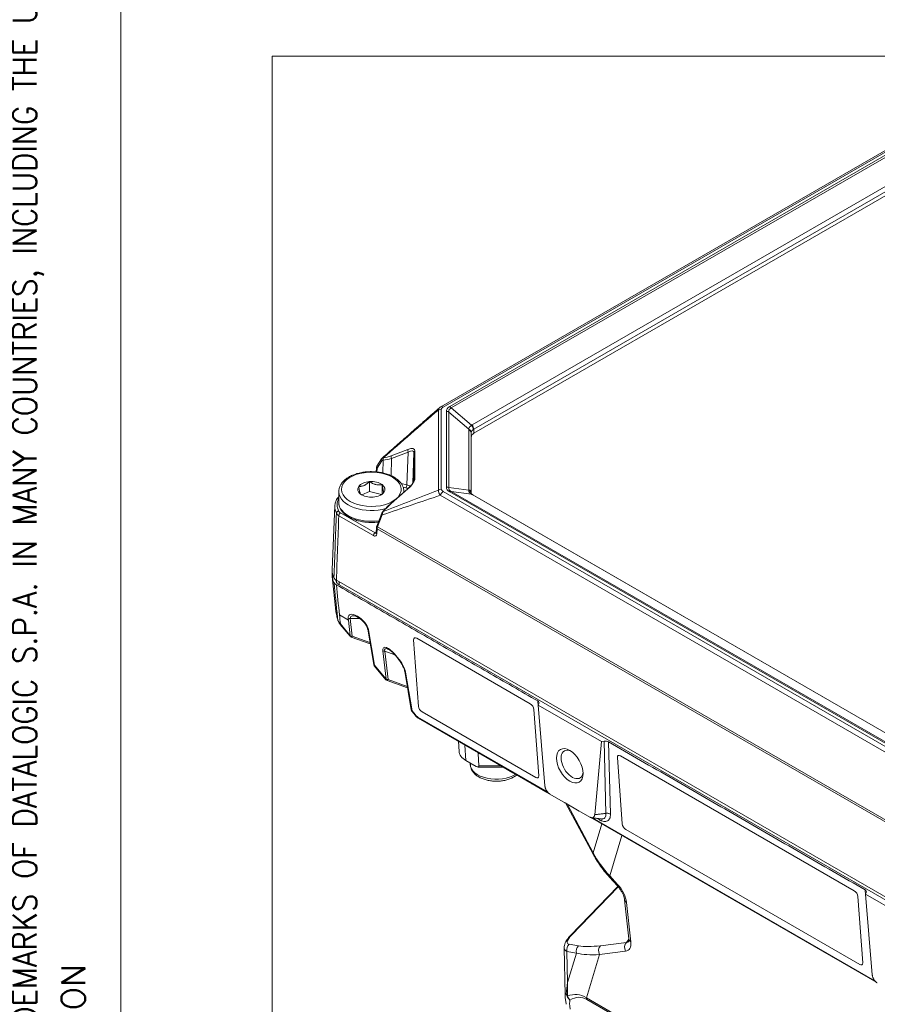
# Model space of a CAD drawing. Header units: millimetres. Extents: x 0 to 837, y 0 to 589.
# Tile 2 of 167: x 4 to 95, y 98 to 202. Entities that reach past the tile are written whole.
import ezdxf

# ---------------------------------------------------------------- set-up
doc = ezdxf.new("R2010")
doc.units = ezdxf.units.MM
doc.layers.add('1', color=7, linetype='Continuous', true_color=0xffffff)
doc.layers.add('256', color=7, linetype='Continuous', true_color=0xffffff)
doc.styles.add('blockfont', font='simplex.shx')

msp = doc.modelspace()

# ---------------------------------------------------------------- linework, layer by layer
at = {"layer": '1', "color": 251, "linetype": 'Continuous', "lineweight": 18}
for p in [(31.03, 18.808), (200.102, 198.469)]:
    msp.add_line(p, (31.03, 198.469), dxfattribs=at)
at = {"layer": '1', "color": 143, "linetype": 'Continuous', "lineweight": 18}
for p, q in [((98.733, 190.12), (48.893, 161.345)), ((100.537, 186.343), (52.389, 158.545)), ((52.096, 158.137), (52.096, 152.174)), ((42.613, 155.846), (42.127, 155.063)), ((42.068, 154.87), (42.042, 154.449)), ((45.377, 152.667), (43.613, 151.128)), ((118.104, 114.015), (52.268, 152.025)), ((37.67, 150.84), (37.382, 144.101)), ((42.758, 150.264), (42.757, 150.263)), ((42.769, 150.278), (42.758, 150.264)), ((42.592, 149.98), (42.106, 148.707)), ((42.068, 148.538), (42.036, 148.009)), ((42.106, 148.707), (42.105, 148.706)), ((37.39, 143.361), (37.784, 139.692)), ((122.592, 94.045), (37.829, 142.983)), ((40.083, 139.066), (40.122, 139.044)), ((38.231, 138.308), (39.276, 137.04)), ((41.143, 137.813), (41.779, 134.066)), ((39.408, 136.948), (41.41, 136.241)), ((44.114, 134.966), (44.291, 134.752)), ((41.844, 133.926), (43.061, 132.448)), ((45.057, 133.352), (45.755, 129.243)), ((43.193, 132.356), (45.356, 131.593)), ((59.264, 129.916), (59.189, 129.753)), ((59.898, 121.198), (59.189, 129.753)), ((65.877, 125.892), (59.189, 129.753)), ((45.819, 129.103), (46.168, 128.68)), ((46.519, 128.374), (60.37, 120.377)), ((65.877, 125.892), (65.168, 118.156)), ((66.158, 125.935), (65.877, 125.892)), ((64.637, 117.909), (60.429, 120.339)), ((64.703, 117.876), (95.014, 100.376)), ((93.912, 109.911), (93.837, 109.749)), ((93.837, 109.749), (100.525, 105.888)), ((93.837, 109.749), (94.546, 101.194))]:
    msp.add_line(p, q, dxfattribs=at)
at = {"layer": '1', "color": 143, "linetype": 'Continuous', "lineweight": 13}
for p, q in [((98.983, 190.095), (49.143, 161.32)), ((49.826, 161.372), (98.894, 189.701)), ((99.06, 189.558), (49.992, 161.228)), ((52.184, 159.421), (100.342, 187.226)), ((100.53, 186.771), (52.371, 158.967)), ((48.629, 152.527), (48.629, 161.002)), ((48.934, 161.086), (48.934, 152.612)), ((49.473, 152.849), (49.473, 160.849)), ((51.843, 158.974), (49.734, 160.789)), ((49.734, 160.789), (49.734, 152.789)), ((49.992, 161.228), (52.13, 159.388)), ((51.839, 152.569), (51.839, 158.909)), ((52.096, 158.137), (52.078, 158.575)), ((52.078, 158.575), (52.078, 152.234)), ((52.371, 158.967), (52.389, 158.545)), ((43.625, 156.157), (45.389, 156.829)), ((45.438, 156.543), (43.674, 155.871)), ((45.292, 153.076), (45.438, 156.543)), ((46.043, 156.496), (45.907, 153.261)), ((46.043, 153.606), (46.043, 156.496)), ((46.141, 156.651), (46.141, 153.761)), ((42.649, 155.62), (42.163, 154.836)), ((42.751, 154.342), (42.784, 155.7)), ((42.784, 155.7), (42.772, 155.699)), ((42.797, 155.956), (42.808, 155.957)), ((43.674, 155.871), (43.629, 154.047)), ((42.141, 154.76), (42.122, 154.443)), ((45.389, 152.641), (43.625, 151.101)), ((44.674, 153.238), (45.292, 153.076)), ((45.189, 152.747), (44.889, 152.826)), ((49.143, 152.378), (116.661, 113.397)), ((49.734, 152.789), (51.843, 152.499)), ((116.571, 113.791), (49.826, 152.326)), ((52.13, 152.08), (49.992, 152.374)), ((49.992, 152.374), (116.737, 113.839)), ((52.078, 152.234), (52.079, 152.205)), ((116.346, 112.992), (48.828, 151.974)), ((118.02, 114.038), (52.184, 152.049)), ((42.808, 150.278), (42.797, 150.265)), ((41.744, 147.702), (38.087, 149.813)), ((38.263, 150.112), (41.92, 148.001)), ((42.668, 149.893), (42.182, 148.62)), ((41.92, 148.001), (42.04, 148.07)), ((42.141, 148.428), (42.109, 147.899)), ((118.744, 104.201), (42.141, 148.428)), ((42.182, 148.62), (118.78, 104.396)), ((38.154, 139.305), (39.112, 138.752)), ((39.112, 138.752), (39.09, 138.955)), ((39.296, 137.089), (39.112, 138.752)), ((39.301, 138.918), (39.508, 137.051)), ((40.309, 138.918), (39.301, 138.918)), ((40.022, 139.184), (40.061, 139.162)), ((38.251, 138.356), (39.296, 137.089)), ((41.228, 137.721), (41.864, 133.974)), ((39.508, 137.051), (41.385, 136.389)), ((43.081, 132.497), (42.749, 135.496)), ((42.961, 135.458), (43.293, 132.46)), ((44.004, 135.09), (42.961, 135.458)), ((44.134, 135.015), (44.311, 134.801)), ((41.864, 133.974), (43.081, 132.497)), ((43.293, 132.46), (45.331, 131.74)), ((45.142, 133.261), (45.839, 129.152)), ((59.195, 129.682), (59.135, 130.193)), ((45.839, 129.152), (46.188, 128.729)), ((46.458, 128.492), (60.159, 120.582)), ((66.357, 118.291), (66.158, 125.935)), ((66.638, 125.86), (66.837, 118.213)), ((64.934, 117.825), (94.812, 100.575)), ((65.666, 117.614), (65.412, 117.761)), ((93.843, 109.677), (93.783, 110.189))]:
    msp.add_line(p, q, dxfattribs=at)
at = {"layer": '1', "color": 252, "linetype": 'Continuous', "lineweight": 18}
for p, q in [((41.343, 153.429), (41.343, 152.368)), ((38.082, 152.358), (38.082, 151.215)), ((40.526, 152.006), (41.343, 152.368)), ((41.343, 152.368), (42.609, 152.065)), ((42.677, 153.111), (42.677, 152.123)), ((44.982, 152.322), (44.982, 152.358)), ((38.112, 142.494), (122.592, 93.719))]:
    msp.add_line(p, q, dxfattribs=at)
at = {"layer": '1', "color": 252, "linetype": 'Continuous', "lineweight": 13}
for p, q in [((37.858, 142.742), (37.858, 142.967)), ((38.112, 142.82), (38.112, 142.494))]:
    msp.add_line(p, q, dxfattribs=at)
at = {"layer": '1', "color": 18, "linetype": 'Continuous', "lineweight": 18}
for p, q in [((46.002, 136.653), (46.518, 129.627)), ((58.348, 129.9), (46.327, 136.84)), ((59.246, 122.278), (58.73, 129.305)), ((46.9, 129.032), (58.921, 122.092)), ((67.569, 124.202), (68.084, 117.175)), ((92.642, 110.099), (67.894, 124.388)), ((68.467, 116.581), (93.215, 102.292)), ((93.54, 102.478), (93.025, 109.505))]:
    msp.add_line(p, q, dxfattribs=at)
at = {"layer": '1', "color": 9, "linetype": 'Continuous', "lineweight": 18}
for p, q in [((50.744, 125.935), (50.809, 124.859)), ((52.844, 124.628), (52.922, 123.328)), ((52.637, 123.256), (51.539, 123.89)), ((52.808, 123.201), (55.467, 123.201)), ((54.968, 123.496), (54.988, 123.481)), ((56.504, 122.602), (55.048, 123.442)), ((58.488, 121.461), (58.468, 121.476)), ((58.548, 121.422), (60.004, 120.581)), ((63.528, 118.546), (62.048, 119.401)), ((62.126, 119.356), (65.008, 113.97)), ((67.626, 110.564), (62.614, 105.366)), ((66.735, 111.548), (67.565, 110.635)), ((68.324, 109.15), (68.779, 104.994)), ((61.936, 104.06), (62.039, 99.062))]:
    msp.add_line(p, q, dxfattribs=at)
at = {"layer": '1', "color": 9, "linetype": 'Continuous', "lineweight": 13}
for p, q in [((51.44, 125.533), (51.539, 123.89)), ((53.044, 124.607), (52.844, 124.628)), ((52.922, 123.328), (55.247, 123.328)), ((62.241, 119.289), (65.007, 114.121)), ((65.007, 114.121), (65.926, 117.17)), ((68.048, 115.944), (66.763, 111.678)), ((66.763, 111.678), (67.593, 110.765)), ((67.657, 110.528), (62.719, 105.407)), ((68.542, 108.858), (68.997, 104.701)), ((62.45, 104.437), (63.457, 104.271)), ((65.767, 104.287), (68.519, 104.635)), ((68.519, 104.635), (68.78, 104.974)), ((62.223, 103.672), (62.291, 100.39)), ((63.229, 103.506), (62.223, 103.672)), ((62.291, 100.39), (63.229, 103.506)), ((65.675, 103.351), (64.291, 98.758)), ((68.427, 103.699), (65.675, 103.351)), ((64.291, 98.758), (121.196, 65.903)), ((121.226, 65.744), (64.32, 98.598))]:
    msp.add_line(p, q, dxfattribs=at)
at = {"layer": '1', "color": 27, "linetype": 'Continuous', "lineweight": 18}
msp.add_line((52.005, 123.621), (52.005, 123.495), dxfattribs=at)
at = {"layer": '1', "color": 143, "linetype": 'Continuous', "lineweight": 18}
for centre, start, end in [((39.508, 137.231), 219.50001, 250.56338), ((42.075, 134.116), 189.63385, 219.50001), ((43.293, 132.639), 219.50001, 250.56338), ((46.051, 129.294), 189.63385, 219.50001)]:
    msp.add_arc(centre, 0.3, start, end, dxfattribs=at)
at = {"layer": '1', "color": 143, "linetype": 'Continuous', "lineweight": 13}
for centre, major_axis, ratio, start_param, end_param in [((48.934, 160.678), (-0.5, 0), 0.816497, 4.712389, 5.3668874), ((49.143, 160.912), (-0.25, 0.433), 0.57735, 5.4977871, 6.3010467), ((54.267, 159.587), (-4.773, 1.409), 0.316774, 5.9906252, 6.3764069), ((49.473, 160.44), (-0.5, 0), 0.816497, 4.1637648, 4.712389), ((54.267, 159.179), (-4.511, 1.817), 0.270428, 6.0502352, 6.4360169), ((49.826, 160.963), (-0.25, 0.433), 0.57735, 5.009238, 5.4977871), ((53.372, 158.135), (-1.477, 0.979), 0.423223, 0.1961997, 0.2735145), ((51.578, 158.561), (-0.5, 0), 0.816497, 3.1764992, 4.1637648), ((51.582, 158.625), (-0.495, 0.073), 0.840845, 3.2970206, 4.2851419), ((53.111, 157.787), (-0.988, 0.925), 0.3292, 0.2218087, 0.2991234), ((53.274, 158.138), (-1.322, 1.088), 0.692206, 6.0295405, 6.0813405), ((51.964, 159.123), (-0.28, 0.414), 0.590594, 3.920458, 4.9678244), ((52.018, 159.156), (-0.25, 0.433), 0.57735, 3.9618974, 5.009238), ((53.108, 157.874), (-0.788, 1.06), 0.61337, 6.2080104, 6.2598104), ((45.542, 156.667), (0.089, -0.234), 0.59435, 3.7475614, 5.0347572), ((44.856, 155.832), (1.231, 0.991), 0.371341, 5.9927896, 7.1355015), ((45.008, 155.67), (0.99, 0.96), 0.31686, 5.9846754, 7.1273874), ((46.293, 156.489), (-0.25, 0), 0.816497, 5.3668874, 6.2482787), ((42.825, 155.715), (-0.212, 0.132), 0.758511, 0.0000133, 1.158862), ((42.949, 155.794), (-0.018, 0.249), 0.774783, 0.8102958, 1.9054777), ((42.96, 155.795), (0.018, -0.249), 0.774783, 3.9518885, 5.0470704), ((44.936, 158.182), (2.918, 2.201), 0.393456, 3.6383872, 3.9962643), ((44.784, 158.344), (2.673, 2.172), 0.374057, 3.6317303, 3.9896074), ((43.777, 155.995), (0.089, -0.234), 0.59435, 3.7475614, 5.0347572), ((42.317, 154.855), (0.25, -0.015), 0.576647, 3.1269905, 3.961246), ((42.339, 154.931), (0.212, -0.132), 0.758511, 3.3321073, 4.3004547), ((42.317, 154.651), (-0.118, 0.22), 0.597134, 0.3316978, 0.7692068), ((44.856, 152.969), (1.232, 0.964), 0.378936, 4.8521382, 5.9948501), ((46.293, 153.599), (-0.25, 0), 0.816497, 5.3668874, 6.2482787), ((45.189, 152.952), (-0.064, -0.242), 0.338369, 0.6605369, 2.1964266), ((44.877, 152.353), (0.75, 0.001), 0.577144, 0.8210219, 1.1423204), ((44.877, 152.557), (-1, 0.01), 0.572627, 3.8429671, 4.2903745), ((45.542, 152.479), (0.164, -0.188), 0.071597, 3.1415829, 3.618711), ((48.934, 152.203), (-0.5, 0), 0.816497, 4.712389, 5.3668874), ((49.143, 151.97), (-0.25, -0.433), 0.57735, 3.9269908, 5.0253716), ((49.473, 152.441), (-0.5, 0), 0.816497, 4.1637648, 4.712389), ((54.267, 154.111), (4.773, 1.409), 0.316774, 3.048371, 3.4341528), ((54.267, 153.703), (4.529, 1.042), 0.260445, 3.037435, 3.4232167), ((49.826, 151.918), (-0.25, -0.433), 0.57735, 3.4384417, 3.9269908), ((51.578, 152.22), (-0.5, 0), 0.816497, 3.1764992, 4.1637648), ((53.372, 151.811), (-1.478, 0.962), 0.42743, 0.2712911, 0.3486059), ((51.582, 152.151), (-0.496, -0.064), 0.785148, 3.0731977, 4.0613189), ((38.069, 151.429), (-0.227, 0.105), 0.788977, 5.0615438, 6.2826721), ((42.38, 150.97), (-4.462, 0), 0.57735, 6.0228164, 6.5435542), ((51.964, 151.624), (-0.26, -0.427), 0.622989, 3.1353191, 3.4518692), ((53.274, 152.004), (-1.516, 0.49), 0.24437, 0.7986446, 0.8504446), ((52.018, 151.592), (-0.25, -0.433), 0.57735, 3.1415861, 3.4384417), ((42.38, 150.773), (4.712, 0), 0.57735, 3.1341315, 3.4019616), ((38.069, 150.103), (-0.227, -0.105), 0.788977, 4.3632342, 5.8991239), ((42.949, 150.103), (-0.191, 0.161), 0.216018, 5.7948924, 6.2831895), ((42.96, 150.116), (0.191, -0.161), 0.216018, 2.6532998, 3.1410664), ((44.784, 150.367), (2.675, 2.099), 0.383853, 1.7060225, 2.0638996), ((43.777, 150.94), (0.164, -0.188), 0.071597, 3.1415829, 3.618711), ((38.263, 149.908), (-0.125, -0.217), 0.57735, 3.9269908, 5.4628806), ((42.825, 149.891), (-0.234, 0.089), 0.269221, 0.0000064, 0.9383977), ((42.317, 148.523), (0.25, -0.015), 0.576647, 3.1423184, 3.961246), ((42.339, 148.618), (0.234, -0.089), 0.269221, 3.1656518, 4.0799903), ((42.494, 148.618), (0.256, 0.429), 0.567185, 1.8922087, 2.3297177), ((41.92, 147.797), (-0.125, -0.217), 0.57735, 3.9269908, 5.4628806), ((41.756, 148.117), (-0.236, 0.441), 0.597134, 2.3749097, 3.9107995), ((41.933, 148.212), (-0.111, 0.224), 0.616056, 2.3962733, 2.9751597), ((42.286, 147.994), (0.25, -0.015), 0.576647, 3.1416073, 3.9612457), ((38.265, 138.854), (-0.287, -0.088), 0.393794, 6.1036645, 6.2829025), ((40.142, 138.327), (-0.966, 0.957), 0.447063, 5.2436153, 6.7882317), ((39.301, 139.097), (0.298, 0.033), 0.596182, 3.860401, 4.6464293), ((40.354, 138.469), (-1.026, 0.62), 0.411163, 5.6860187, 6.6151538), ((40.233, 139.326), (-0.15, -0.26), 0.57735, 5.5789095, 6.2831994), ((40.181, 138.304), (-0.966, 0.957), 0.447063, 3.6989989, 5.2436153), ((40.272, 139.304), (-0.15, -0.26), 0.57735, 5.5789095, 6.2804063), ((38.463, 138.498), (-0.231, -0.191), 0.155581, 5.71846, 6.2831861), ((41.439, 137.863), (-0.296, -0.05), 0.550327, 0.0082665, 0.6856448), ((39.508, 137.231), (-0.231, -0.191), 0.155581, 5.71846, 6.2831861), ((39.508, 137.231), (0.298, 0.033), 0.596182, 3.860401, 4.6464293), ((39.508, 137.231), (0.1, 0.283), 0.241272, 3.141594, 4.1126635), ((43.845, 134.481), (-1.006, 1.355), 0.330413, 4.8650415, 6.7983596), ((44.056, 134.623), (-1.082, 1.076), 0.265132, 5.7742243, 6.7452937), ((42.961, 135.638), (0.298, 0.033), 0.596182, 3.860401, 4.6464293), ((44.346, 135.157), (-0.231, -0.191), 0.155581, 5.71846, 6.2854394), ((44.522, 134.943), (-0.231, -0.191), 0.155581, 5.71846, 6.2863079), ((44.024, 134.263), (-1.039, 1.393), 0.320923, 3.7019312, 4.8623783), ((42.075, 134.116), (-0.296, -0.05), 0.550327, 6.2831549, 6.9688301), ((42.075, 134.116), (-0.231, -0.191), 0.155581, 5.71846, 6.2831861), ((43.293, 132.639), (-0.231, -0.191), 0.155581, 5.71846, 6.2831861), ((43.293, 132.639), (0.298, 0.033), 0.596182, 3.860401, 4.6464293), ((43.293, 132.639), (0.1, 0.283), 0.241272, 3.141594, 4.1126635), ((45.353, 133.403), (-0.296, -0.05), 0.550327, 0.0080463, 0.6856448), ((46.051, 129.294), (-0.296, -0.05), 0.550327, 6.2831549, 6.9688301), ((46.051, 129.294), (-0.231, -0.191), 0.155581, 5.71846, 6.2831861), ((46.399, 128.871), (-0.231, -0.191), 0.155581, 5.71846, 6.2835617), ((46.418, 129.04), (-0.389, 0.583), 0.528792, 1.7595316, 2.3217117), ((46.669, 128.634), (-0.15, -0.26), 0.57735, 5.5789095, 6.2831994)]:
    msp.add_ellipse(centre, major_axis=major_axis, ratio=ratio, start_param=start_param, end_param=end_param, dxfattribs=at)
at = {"layer": '1', "color": 143, "linetype": 'Continuous', "lineweight": 18}
for centre, major_axis, ratio, start_param, end_param in [((53.097, 158.137), (-1.001, 0), 0.577059, 5.4985438, 6.2834373), ((42.825, 155.715), (-0.212, 0.132), 0.758511, 6.2287281, 6.2831987), ((42.339, 154.931), (0.212, -0.132), 0.758511, 3.141606, 3.3321073), ((42.38, 150.773), (4.712, 0), 0.57735, 3.1168983, 3.1341315), ((42.38, 144.03), (-5, 0), 0.57735, 6.2584948, 6.5632623), ((42.38, 143.54), (-5, 0), 0.57735, 6.1982362, 6.5634586), ((58.778, 129.989), (0.502, 0.001), 0.574863, 6.0235842, 7.0645675), ((66.285, 125.655), (0.5, 0.001), 0.579844, 0.7856635, 1.8266468), ((62.78, 123.475), (-0.825, 1.429), 0.57735, 0, 3.8257726), ((62.78, 123.475), (-0.825, 1.429), 0.57735, 5.5990053, 6.2831853), ((65.313, 117.377), (0.25, 0.433), 0.57735, 5.5789095, 5.9296859), ((93.427, 109.985), (0.502, 0.001), 0.574863, 6.0235842, 7.0645675)]:
    msp.add_ellipse(centre, major_axis=major_axis, ratio=ratio, start_param=start_param, end_param=end_param, dxfattribs=at)
at = {"layer": '1', "color": 252, "linetype": 'Continuous', "lineweight": 13}
for centre, major_axis, start_param, end_param in [((41.532, 152.603), (-3.15, 0), 2.7492893, 6.2831853), ((41.532, 152.358), (3.45, 0), 3.171539, 5.173028), ((41.532, 152.603), (-3.15, 0), 0, 2.5039506), ((41.532, 152.358), (3.45, 0), 6.2649278, 6.2831853), ((41.532, 151.215), (-3.45, 0), 0.000003, 1.8021973), ((41.532, 152.603), (-3.15, 0), 2.6099793, 2.7492893)]:
    msp.add_ellipse(centre, major_axis=major_axis, ratio=0.57735, start_param=start_param, end_param=end_param, dxfattribs=at)
at = {"layer": '1', "color": 252, "linetype": 'Continuous', "lineweight": 18}
for centre, major_axis, start_param, end_param in [((41.532, 152.603), (1.443, 0), 1.7020918, 2.7492893), ((41.532, 152.603), (1.443, 0), 0.6548942, 1.7020918), ((41.532, 152.358), (3.45, 0), 3.1414975, 3.171539), ((41.532, 152.603), (1.443, 0), 2.7492893, 3.7964869), ((41.532, 152.603), (1.443, 0), 4.8436844, 5.890882), ((41.532, 152.603), (1.443, 0), 5.890882, 6.9380795), ((41.532, 152.358), (3.45, 0), 0.000003, 0.0208161), ((41.532, 152.603), (1.443, 0), 3.7964869, 4.8436844), ((42.663, 143.54), (-5, 0), 0.1817269, 0.2800377), ((38.819, 142.902), (1, 0), 3.4216303, 3.9269908)]:
    msp.add_ellipse(centre, major_axis=major_axis, ratio=0.57735, start_param=start_param, end_param=end_param, dxfattribs=at)
at = {"layer": '1', "color": 18, "linetype": 'Continuous', "lineweight": 18}
for centre, start_param, end_param in [((46.355, 136.449), 2.318794, 3.8895904), ((46.871, 129.423), 3.8895904, 5.4603867), ((58.376, 129.509), 0.7479977, 2.318794), ((67.922, 123.998), 2.318794, 3.8895904), ((58.892, 122.483), 5.4603867, 7.031183), ((68.438, 116.971), 3.8895904, 5.4603867), ((92.671, 109.709), 0.7479977, 2.318794), ((93.187, 102.683), 5.4603867, 7.031183)]:
    msp.add_ellipse(centre, major_axis=(0.279, -0.415), ratio=0.528667, start_param=start_param, end_param=end_param, dxfattribs=at)
at = {"layer": '1', "color": 143, "linetype": 'Continuous', "lineweight": 18}
msp.add_ellipse((62.533, 123.332), major_axis=(-1, 1.732), ratio=0.57735, dxfattribs=at)
at = {"layer": '1', "color": 9, "linetype": 'Continuous', "lineweight": 18}
for centre, major_axis, ratio, start_param, end_param in [((53.31, 124.91), (2.503, 0), 0.576647, 3.1764667, 3.9263818), ((53.347, 124.288), (-0.453, 0.496), 0.441792, 0.2557478, 0.5002434), ((52.622, 123.501), (-0.27, 0.27), 0.486742, 2.0723504, 3.6431467), ((54.995, 123.714), (-0.274, 0.299), 0.44036, 1.9952546, 2.1920903), ((58.495, 121.693), (-0.274, 0.299), 0.44036, 1.9952546, 2.1920903), ((61.995, 119.673), (-0.274, 0.299), 0.44036, 1.9952546, 2.1920903)]:
    msp.add_ellipse(centre, major_axis=major_axis, ratio=ratio, start_param=start_param, end_param=end_param, dxfattribs=at)
at = {"layer": '1', "color": 27, "linetype": 'Continuous', "lineweight": 13}
msp.add_ellipse((54.755, 123.495), major_axis=(-2.75, 0), ratio=0.57735, start_param=0.000003, end_param=2.4115681, dxfattribs=at)
at = {"layer": '1', "color": 9, "linetype": 'Continuous', "lineweight": 13}
for centre, major_axis, ratio, start_param, end_param in [((65.669, 114.324), (0.661, 0.354), 0.420441, 2.705416, 3.141597), ((73.332, 115.157), (-8.569, 5.565), 0.679668, 0.8916933, 1.209258), ((67.29, 112.052), (-0.555, -0.504), 0.198957, 5.7390263, 6.2827547), ((68.12, 111.139), (-0.555, -0.504), 0.198957, 5.7390263, 6.2829773), ((66.904, 109.724), (-1.341, 1.817), 0.529128, 3.8797609, 4.9030399), ((69.069, 109.232), (-0.746, -0.082), 0.637451, 0.0049312, 0.7187908), ((63.979, 105.689), (1.696, 1.161), 0.287084, 2.1934644, 3.4328364), ((63.154, 104.846), (-0.54, 0.521), 0.390496, 5.9263186, 6.2831879), ((62.885, 103.875), (0.122, 0.74), 0.907291, 0.8707419, 1.9944862), ((63.892, 103.709), (0.122, 0.74), 0.907291, 0.8707419, 1.9944862), ((72.8, 110.681), (10.915, 5.504), 0.314079, 3.5479751, 3.8655398), ((66.202, 103.726), (-0.094, 0.744), 0.831524, 0.6174497, 1.9901831), ((68.954, 104.073), (-0.094, 0.744), 0.831524, 0.6174497, 1.9901831), ((67.347, 105.675), (-1.381, 1.86), 0.496815, 2.8688056, 3.845509), ((67.874, 106.05), (-0.811, 1.37), 0.435097, 2.9009866, 3.3144679), ((69.524, 105.076), (-0.746, -0.082), 0.637451, 0.0000105, 0.7187908), ((64.414, 105.127), (2.435, 1.245), 0.369531, 2.9483953, 3.4410844), ((73.234, 110.12), (11.635, 5.501), 0.342647, 3.5378944, 3.8554591), ((64.584, 96.956), (-2.522, 2.181), 0.155573, 6.1275301, 6.4226095), ((63.575, 99.442), (-1.425, 0.47), 0.888168, 0.5567053, 1.0939023), ((63.575, 99.442), (-1.5, 0.028), 0.631203, 0.3184016, 0.5586938), ((60.74, 68.637), (2.534, 30.476), 0.257896, 6.1504141, 6.4056576), ((63.575, 99.442), (-0.743, 1.303), 0.909538, 1.4238037, 1.7594275), ((63.559, 96.048), (-0.908, 2.614), 0.19812, 0.2536157, 0.8915648), ((59.715, 67.728), (4.001, 31.079), 0.21919, 6.1919117, 6.4471552), ((65.345, 99.506), (0.75, 1.299), 0.57735, 2.4710987, 2.6179939)]:
    msp.add_ellipse(centre, major_axis=major_axis, ratio=ratio, start_param=start_param, end_param=end_param, dxfattribs=at)
at = {"layer": '1', "color": 143, "linetype": 'Continuous', "lineweight": 18}
for points, knots in [([(48.699, 161.209), (48.318, 160.874), (47.582, 160.229), (46.563, 159.336), (45.713, 158.59), (45.1, 158.052), (44.674, 157.679), (44.318, 157.367), (43.885, 156.987), (43.331, 156.501), (42.92, 156.14), (42.703, 155.95)], [0, 0, 0, 0, 0.1907451, 0.368196, 0.50995, 0.6160073, 0.6751518, 0.7229157, 0.7942597, 0.8916036, 1, 1, 1, 1]), ([(46.043, 153.599), (46.044, 153.587), (46.039, 153.547), (46.005, 153.431), (45.909, 153.256), (45.818, 153.13), (45.762, 153.062)], [0, 0, 0, 0, 0.1454786, 0.4029819, 0.6859694, 1, 1, 1, 1]), ([(45.762, 153.062), (45.761, 153.06), (45.704, 152.981), (45.569, 152.845), (45.438, 152.72), (45.377, 152.667)], [0, 0, 0, 0, 0.0119405, 0.5690701, 1, 1, 1, 1]), ([(52.226, 152.052), (52.215, 152.058), (52.163, 152.088), (52.104, 152.149), (52.081, 152.197), (52.076, 152.218), (52.078, 152.224)], [0, 0, 0, 0, 0.0716606, 0.3734454, 0.7159317, 1, 1, 1, 1]), ([(37.842, 151.534), (37.811, 151.466), (37.737, 151.276), (37.674, 151.025), (37.675, 150.843), (37.679, 150.789)], [0, 0, 0, 0, 0.2811427, 0.7871466, 1, 1, 1, 1]), ([(38.079, 151.798), (38.056, 151.785), (37.974, 151.728), (37.889, 151.638), (37.856, 151.553), (37.849, 151.531)], [0, 0, 0, 0, 0.2117642, 0.8092017, 1, 1, 1, 1]), ([(42.759, 150.261), (42.739, 150.238), (42.671, 150.156), (42.615, 150.041), (42.584, 149.959), (42.579, 149.946)], [0, 0, 0, 0, 0.2527047, 0.8840946, 1, 1, 1, 1]), ([(43.613, 151.128), (43.536, 151.061), (43.321, 150.867), (43.036, 150.582), (42.84, 150.361), (42.769, 150.278)], [0, 0, 0, 0, 0.2544156, 0.7224967, 1, 1, 1, 1]), ([(42.036, 148.009), (42.034, 147.996), (42.032, 147.978), (42.029, 147.973), (42.029, 147.973)], [0, 0, 0, 0, 0.5255097, 1, 1, 1, 1]), ([(37.829, 142.983), (37.799, 143.001), (37.744, 143.037), (37.697, 143.077), (37.665, 143.108), (37.654, 143.119), (37.635, 143.141), (37.626, 143.152), (37.601, 143.185), (37.587, 143.208), (37.575, 143.232)], [0, 0, 0, 0, 0.25, 0.5, 0.5, 0.625, 0.625, 0.75, 0.75, 1, 1, 1, 1]), ([(37.576, 142.742), (37.587, 142.718), (37.615, 142.673), (37.653, 142.63), (37.685, 142.598), (37.696, 142.588), (37.72, 142.568), (37.732, 142.558), (37.771, 142.529), (37.799, 142.511), (37.829, 142.494)], [0, 0, 0, 0, 0.25, 0.5, 0.5, 0.625, 0.625, 0.75, 0.75, 1, 1, 1, 1]), ([(37.773, 139.848), (37.773, 139.828), (37.777, 139.62), (37.847, 139.256), (37.932, 138.916), (37.978, 138.766)], [0, 0, 0, 0, 0.0548414, 0.5838004, 1, 1, 1, 1]), ([(37.984, 138.767), (37.989, 138.744), (38.017, 138.632), (38.104, 138.475), (38.197, 138.354), (38.235, 138.31)], [0, 0, 0, 0, 0.1399498, 0.6774767, 1, 1, 1, 1]), ([(39.657, 139.216), (39.665, 139.217), (39.703, 139.218), (39.841, 139.186), (39.983, 139.122), (40.07, 139.074), (40.083, 139.066)], [0, 0, 0, 0, 0.1184299, 0.4937712, 0.9208873, 1, 1, 1, 1]), ([(40.122, 139.044), (40.167, 139.018), (40.296, 138.937), (40.511, 138.767), (40.747, 138.529), (40.935, 138.285), (41.061, 138.066), (41.122, 137.909), (41.139, 137.836), (41.143, 137.813)], [0, 0, 0, 0, 0.1109941, 0.3204934, 0.5221328, 0.7007332, 0.8343374, 0.9450693, 1, 1, 1, 1]), ([(43.253, 135.701), (43.258, 135.699), (43.292, 135.689), (43.407, 135.629), (43.591, 135.5), (43.826, 135.291), (44.003, 135.099), (44.101, 134.982), (44.114, 134.966)], [0, 0, 0, 0, 0.025275, 0.1777638, 0.3868325, 0.6467224, 0.9517089, 1, 1, 1, 1]), ([(44.291, 134.752), (44.341, 134.691), (44.483, 134.51), (44.686, 134.212), (44.871, 133.881), (44.991, 133.608), (45.042, 133.437), (45.055, 133.364), (45.057, 133.352)], [0, 0, 0, 0, 0.1438637, 0.4155547, 0.6407261, 0.8272564, 0.9714711, 1, 1, 1, 1]), ([(46.168, 128.68), (46.193, 128.649), (46.283, 128.548), (46.403, 128.446), (46.498, 128.386), (46.519, 128.374)], [0, 0, 0, 0, 0.2464204, 0.8345094, 1, 1, 1, 1]), ([(60.429, 120.339), (60.412, 120.348), (60.396, 120.359), (60.364, 120.381), (60.347, 120.393), (60.299, 120.431), (60.268, 120.459), (60.222, 120.506), (60.207, 120.522), (60.178, 120.556), (60.163, 120.573), (60.135, 120.609), (60.122, 120.627), (60.095, 120.665), (60.082, 120.685), (60.046, 120.743), (60.024, 120.784), (59.995, 120.846), (59.985, 120.867), (59.968, 120.909), (59.96, 120.93), (59.938, 120.993), (59.926, 121.035), (59.915, 121.087), (59.913, 121.097), (59.909, 121.118), (59.907, 121.128), (59.902, 121.159), (59.9, 121.179), (59.898, 121.198)], [0, 0, 0, 0, 0.0625, 0.0625, 0.125, 0.125, 0.25, 0.25, 0.3125, 0.3125, 0.375, 0.375, 0.4375, 0.4375, 0.5, 0.5, 0.625, 0.625, 0.6875, 0.6875, 0.75, 0.75, 0.875, 0.875, 0.90625, 0.90625, 0.9375, 0.9375, 1, 1, 1, 1]), ([(65.168, 118.156), (65.164, 118.12), (65.158, 118.087), (65.144, 118.041), (65.139, 118.026), (65.13, 118.005), (65.127, 117.998), (65.12, 117.984), (65.117, 117.978), (65.098, 117.946), (65.081, 117.924), (65.052, 117.896), (65.041, 117.888), (65.019, 117.873), (65.008, 117.866), (64.971, 117.849), (64.945, 117.842), (64.903, 117.837), (64.889, 117.836), (64.859, 117.836), (64.844, 117.838), (64.799, 117.844), (64.767, 117.852), (64.719, 117.869), (64.703, 117.876), (64.67, 117.891), (64.654, 117.9), (64.637, 117.909)], [0, 0, 0, 0, 0.125, 0.125, 0.1875, 0.1875, 0.21875, 0.21875, 0.25, 0.25, 0.375, 0.375, 0.4375, 0.4375, 0.5, 0.5, 0.625, 0.625, 0.6875, 0.6875, 0.75, 0.75, 0.875, 0.875, 0.9375, 0.9375, 1, 1, 1, 1]), ([(94.546, 101.194), (94.548, 101.175), (94.55, 101.155), (94.557, 101.114), (94.561, 101.093), (94.574, 101.031), (94.586, 100.989), (94.608, 100.926), (94.616, 100.905), (94.629, 100.873), (94.634, 100.863), (94.643, 100.842), (94.657, 100.81), (94.673, 100.779), (94.695, 100.739), (94.707, 100.719), (94.744, 100.66), (94.77, 100.622), (94.811, 100.569), (94.826, 100.552), (94.855, 100.518), (94.87, 100.502), (94.916, 100.455), (94.947, 100.427), (94.987, 100.395), (94.995, 100.389), (95.012, 100.377), (95.02, 100.371), (95.044, 100.354), (95.061, 100.344), (95.077, 100.335)], [0, 0, 0, 0, 0.0625, 0.0625, 0.125, 0.125, 0.25, 0.25, 0.3125, 0.3125, 0.34375, 0.34375, 0.375, 0.4375, 0.4375, 0.5, 0.5, 0.625, 0.625, 0.6875, 0.6875, 0.75, 0.75, 0.875, 0.875, 0.90625, 0.90625, 0.9375, 0.9375, 1, 1, 1, 1])]:
    msp.add_open_spline(points, degree=3, knots=knots, dxfattribs=at)
at = {"layer": '1', "color": 143, "linetype": 'Continuous', "lineweight": 13}
for points, degree in [([(48.629, 161.002), (46.685, 159.32), (44.741, 157.638), (42.797, 155.956)], 3), ([(42.797, 150.265), (44.741, 151.019), (46.685, 151.773), (48.629, 152.527)], 3), ([(38.079, 151.654), (38.076, 151.647), (38.072, 151.64), (38.069, 151.633)], 3), ([(48.828, 151.974), (46.775, 151.28), (44.721, 150.587), (42.668, 149.893)], 3), ([(37.575, 143.232), (37.659, 145.512), (37.743, 147.793), (37.828, 150.073)], 3), ([(38.087, 149.813), (38, 147.537), (37.915, 145.26), (37.829, 142.983)], 3), ([(37.829, 142.494), (37.937, 141.431), (38.046, 140.368), (38.154, 139.305)], 3), ([(38.154, 139.305), (38.187, 138.989), (38.219, 138.673), (38.251, 138.356)], 3), ([(65.168, 118.156), (66.357, 118.291)], 1)]:
    msp.add_open_spline(points, degree=degree, dxfattribs=at)
for points, knots in [([(48.629, 161.002), (48.629, 161.004), (48.628, 161.006), (48.627, 161.01), (48.626, 161.016), (48.624, 161.03), (48.621, 161.057), (48.623, 161.079), (48.627, 161.1), (48.629, 161.107), (48.633, 161.12), (48.641, 161.14), (48.66, 161.17), (48.68, 161.192), (48.694, 161.204), (48.696, 161.206), (48.698, 161.208)], [0, 0, 0, 0, 0.0241715, 0.0241715, 0.048343, 0.0966861, 0.1933722, 0.3867443, 0.3867443, 0.4834304, 0.4834304, 0.5801165, 0.7734887, 0.9668608, 0.9668608, 1, 1, 1, 1]), ([(49.143, 161.32), (49.116, 161.304), (49.09, 161.287), (49.053, 161.261), (49.042, 161.252), (49.02, 161.233), (49.009, 161.224), (48.981, 161.195), (48.964, 161.174), (48.947, 161.142), (48.942, 161.131), (48.936, 161.109), (48.934, 161.098), (48.934, 161.086)], [0, 0, 0, 0, 0.25, 0.25, 0.375, 0.375, 0.5, 0.5, 0.75, 0.75, 0.875, 0.875, 1, 1, 1, 1]), ([(51.843, 158.974), (51.844, 159.012), (51.85, 159.05), (51.874, 159.123), (51.892, 159.159), (51.923, 159.203), (51.93, 159.212), (51.943, 159.23), (51.965, 159.255), (51.99, 159.28), (52.043, 159.329), (52.084, 159.359), (52.13, 159.388)], [0, 0, 0, 0, 0.25, 0.25, 0.5, 0.5, 0.5625, 0.5625, 0.625, 0.75, 0.75, 1, 1, 1, 1]), ([(52.335, 158.944), (52.298, 158.919), (52.265, 158.893), (52.221, 158.853), (52.208, 158.84), (52.188, 158.82), (52.182, 158.813), (52.17, 158.799), (52.165, 158.792), (52.137, 158.757), (52.12, 158.73), (52.094, 158.674), (52.085, 158.646), (52.081, 158.618)], [0, 0, 0, 0, 0.25, 0.25, 0.375, 0.375, 0.4375, 0.4375, 0.5, 0.5, 0.75, 0.75, 1, 1, 1, 1]), ([(42.772, 155.699), (42.759, 155.698), (42.747, 155.696), (42.723, 155.687), (42.712, 155.682), (42.691, 155.668), (42.681, 155.66), (42.664, 155.642), (42.656, 155.631), (42.649, 155.62)], [0, 0, 0, 0, 0.25, 0.25, 0.5, 0.5, 0.75, 0.75, 1, 1, 1, 1]), ([(42.704, 155.951), (42.707, 155.953), (42.71, 155.954), (42.725, 155.961), (42.737, 155.964), (42.758, 155.964), (42.765, 155.963), (42.777, 155.961), (42.782, 155.96), (42.788, 155.958), (42.792, 155.957), (42.795, 155.957), (42.797, 155.956)], [0, 0, 0, 0, 0.1353688, 0.1353688, 0.5676844, 0.5676844, 0.7838422, 0.7838422, 0.8919211, 0.9459606, 0.9459606, 1, 1, 1, 1]), ([(48.828, 151.974), (48.824, 151.979), (48.819, 151.985), (48.81, 151.996), (48.797, 152.013), (48.768, 152.054), (48.745, 152.088), (48.723, 152.124), (48.717, 152.136), (48.704, 152.159), (48.685, 152.195), (48.67, 152.23), (48.644, 152.3), (48.632, 152.347), (48.624, 152.405), (48.623, 152.416), (48.622, 152.439), (48.622, 152.462), (48.624, 152.489), (48.626, 152.508), (48.627, 152.516), (48.628, 152.522), (48.629, 152.525), (48.629, 152.527)], [0, 0, 0, 0, 0.03125, 0.03125, 0.0625, 0.125, 0.25, 0.25, 0.3125, 0.3125, 0.375, 0.5, 0.5, 0.75, 0.75, 0.8125, 0.8125, 0.875, 0.9375, 0.96875, 0.984375, 0.984375, 1, 1, 1, 1]), ([(48.934, 152.612), (48.934, 152.6), (48.936, 152.589), (48.942, 152.567), (48.947, 152.555), (48.965, 152.523), (48.981, 152.503), (49.009, 152.474), (49.02, 152.465), (49.042, 152.446), (49.053, 152.437), (49.089, 152.41), (49.116, 152.394), (49.143, 152.378)], [0, 0, 0, 0, 0.125, 0.125, 0.25, 0.25, 0.5, 0.5, 0.625, 0.625, 0.75, 0.75, 1, 1, 1, 1]), ([(52.13, 152.08), (52.084, 152.108), (52.002, 152.167), (51.942, 152.235), (51.911, 152.281), (51.905, 152.29), (51.894, 152.308), (51.88, 152.336), (51.868, 152.365), (51.85, 152.422), (51.844, 152.46), (51.843, 152.499)], [0, 0, 0, 0, 0.25, 0.5, 0.5, 0.5625, 0.5625, 0.625, 0.75, 0.75, 1, 1, 1, 1]), ([(38.069, 150.307), (38.078, 150.289), (38.088, 150.271), (38.113, 150.236), (38.128, 150.219), (38.16, 150.186), (38.179, 150.17), (38.219, 150.14), (38.24, 150.126), (38.263, 150.112)], [0, 0, 0, 0, 0.25, 0.25, 0.5, 0.5, 0.75, 0.75, 1, 1, 1, 1]), ([(42.797, 150.265), (42.792, 150.258), (42.788, 150.251), (42.78, 150.238), (42.769, 150.218), (42.758, 150.196), (42.737, 150.152), (42.725, 150.121), (42.703, 150.058), (42.693, 150.026), (42.682, 149.976), (42.679, 149.96), (42.674, 149.935), (42.673, 149.927), (42.67, 149.91), (42.669, 149.901), (42.668, 149.893)], [0, 0, 0, 0, 0.0625, 0.0625, 0.125, 0.25, 0.25, 0.5, 0.5, 0.75, 0.75, 0.875, 0.875, 0.9375, 0.9375, 1, 1, 1, 1]), ([(38.087, 149.813), (38.056, 149.831), (38.027, 149.85), (37.987, 149.881), (37.974, 149.891), (37.95, 149.912), (37.938, 149.923), (37.906, 149.955), (37.886, 149.978), (37.853, 150.025), (37.839, 150.049), (37.828, 150.073)], [0, 0, 0, 0, 0.25, 0.25, 0.375, 0.375, 0.5, 0.5, 0.75, 0.75, 1, 1, 1, 1]), ([(37.977, 138.788), (37.951, 139.043), (37.925, 139.299), (37.845, 140.082), (37.792, 140.611), (37.684, 141.673), (37.63, 142.207), (37.576, 142.742)], [0, 0, 0, 0, 0.1938495, 0.1938495, 0.5947447, 0.5947447, 1, 1, 1, 1]), ([(37.784, 139.695), (37.795, 139.589), (37.811, 139.483), (37.839, 139.327), (37.849, 139.278), (37.87, 139.18), (37.882, 139.131), (37.918, 138.984), (37.946, 138.886), (37.977, 138.788)], [0, 0, 0, 0, 0.3548647, 0.3548647, 0.5161485, 0.5161485, 0.6774324, 0.6774324, 1, 1, 1, 1]), ([(37.977, 138.788), (37.983, 138.768), (37.991, 138.749), (38.006, 138.711), (38.015, 138.692), (38.043, 138.635), (38.064, 138.598), (38.11, 138.526), (38.16, 138.456), (38.22, 138.389), (38.251, 138.356)], [0, 0, 0, 0, 0.125, 0.125, 0.25, 0.25, 0.5, 0.5, 0.75, 1, 1, 1, 1]), ([(66.837, 118.213), (66.839, 118.127), (66.833, 118.046), (66.814, 117.934), (66.806, 117.899), (66.79, 117.847), (66.785, 117.831), (66.773, 117.798), (66.766, 117.782), (66.732, 117.705), (66.697, 117.651), (66.636, 117.583), (66.614, 117.562), (66.578, 117.534), (66.566, 117.526), (66.54, 117.509), (66.527, 117.502), (66.459, 117.467), (66.4, 117.449), (66.304, 117.436), (66.271, 117.434), (66.219, 117.435), (66.202, 117.436), (66.166, 117.438), (66.148, 117.44), (66.058, 117.453), (65.983, 117.472), (65.886, 117.508), (65.866, 117.515), (65.827, 117.532), (65.807, 117.541), (65.747, 117.569), (65.706, 117.59), (65.666, 117.614)], [0, 0, 0, 0, 0.125, 0.125, 0.1875, 0.1875, 0.21875, 0.21875, 0.25, 0.25, 0.375, 0.375, 0.4375, 0.4375, 0.46875, 0.46875, 0.5, 0.5, 0.625, 0.625, 0.6875, 0.6875, 0.71875, 0.71875, 0.75, 0.75, 0.875, 0.875, 0.90625, 0.90625, 0.9375, 0.9375, 1, 1, 1, 1]), ([(65.848, 117.701), (65.874, 117.698), (65.9, 117.696), (65.951, 117.695), (65.976, 117.697), (66.049, 117.707), (66.093, 117.72), (66.143, 117.747), (66.153, 117.753), (66.172, 117.765), (66.181, 117.772), (66.207, 117.793), (66.223, 117.809), (66.267, 117.861), (66.292, 117.902), (66.316, 117.962), (66.32, 117.974), (66.328, 117.999), (66.332, 118.012), (66.342, 118.051), (66.347, 118.078), (66.359, 118.164), (66.361, 118.225), (66.357, 118.291)], [0, 0, 0, 0, 0.0803252, 0.0803252, 0.163932, 0.163932, 0.3311456, 0.3311456, 0.372949, 0.372949, 0.4147524, 0.4147524, 0.4983592, 0.4983592, 0.6655728, 0.6655728, 0.7073762, 0.7073762, 0.7491796, 0.7491796, 0.8327864, 0.8327864, 1, 1, 1, 1]), ([(66.837, 118.213), (66.806, 118.233), (66.772, 118.25), (66.696, 118.277), (66.656, 118.288), (66.572, 118.301), (66.529, 118.304), (66.442, 118.303), (66.399, 118.299), (66.357, 118.291)], [0, 0, 0, 0, 0.25, 0.25, 0.5, 0.5, 0.75, 0.75, 1, 1, 1, 1])]:
    msp.add_open_spline(points, degree=3, knots=knots, dxfattribs=at)
at = {"layer": '1', "color": 143, "linetype": 'Continuous', "lineweight": 18}
for points, degree in [([(48.889, 161.341), (48.793, 161.29), (48.698, 161.205)], 2), ([(42.699, 155.938), (42.643, 155.901), (42.62, 155.854)], 2), ([(42.112, 155.03), (42.074, 154.963), (42.068, 154.872)], 2), ([(52.268, 152.025), (52.245, 152.038), (52.224, 152.051)], 2), ([(42.105, 148.706), (42.073, 148.62), (42.068, 148.538)], 2), ([(37.829, 142.494), (59.135, 130.193)], 1), ([(66.638, 125.86), (93.783, 110.189)], 1), ([(64.82, 117.841), (65.86, 117.7)], 1)]:
    msp.add_open_spline(points, degree=degree, dxfattribs=at)
at = {"layer": '1', "color": 252, "linetype": 'Continuous', "lineweight": 18}
for points, knots in [([(44.974, 152.407), (44.974, 152.494), (44.954, 152.691), (44.844, 152.989), (44.654, 153.292), (44.39, 153.572), (44.058, 153.825), (43.663, 154.044), (43.216, 154.223), (42.73, 154.357), (42.216, 154.444), (41.686, 154.483), (41.153, 154.473), (40.629, 154.413), (40.125, 154.306), (39.653, 154.152), (39.224, 153.955), (38.848, 153.716), (38.535, 153.439), (38.295, 153.13), (38.141, 152.798), (38.077, 152.512), (38.087, 152.344), (38.094, 152.289)], [0, 0, 0, 0, 0.0363549, 0.0826841, 0.1296197, 0.1777848, 0.2271104, 0.2771063, 0.3272855, 0.377387, 0.427378, 0.4772897, 0.5271774, 0.5770996, 0.6271066, 0.6772663, 0.7276399, 0.7782555, 0.8290258, 0.8795128, 0.9290424, 0.9770777, 1, 1, 1, 1]), ([(41.343, 153.429), (41.298, 153.386), (41.253, 153.345), (41.161, 153.266), (41.115, 153.229), (41.02, 153.159), (40.972, 153.126), (40.898, 153.082), (40.873, 153.068), (40.835, 153.048), (40.823, 153.042), (40.798, 153.03), (40.785, 153.024), (40.723, 152.996), (40.673, 152.978), (40.575, 152.949), (40.526, 152.939), (40.453, 152.928), (40.429, 152.925), (40.382, 152.921), (40.359, 152.919), (40.289, 152.917), (40.243, 152.919), (40.198, 152.922)], [0, 0, 0, 0, 0.125, 0.125, 0.25, 0.25, 0.375, 0.375, 0.4375, 0.4375, 0.46875, 0.46875, 0.5, 0.5, 0.625, 0.625, 0.75, 0.75, 0.8125, 0.8125, 0.875, 0.875, 1, 1, 1, 1]), ([(42.677, 153.111), (42.625, 153.1), (42.573, 153.092), (42.492, 153.082), (42.464, 153.08), (42.409, 153.076), (42.381, 153.075), (42.297, 153.074), (42.241, 153.076), (42.127, 153.088), (42.069, 153.098), (41.995, 153.116), (41.981, 153.119), (41.951, 153.127), (41.908, 153.14), (41.864, 153.155), (41.779, 153.186), (41.722, 153.211), (41.639, 153.252), (41.611, 153.266), (41.556, 153.296), (41.528, 153.312), (41.447, 153.36), (41.395, 153.394), (41.343, 153.429)], [0, 0, 0, 0, 0.125, 0.125, 0.1875, 0.1875, 0.25, 0.25, 0.375, 0.375, 0.5, 0.5, 0.53125, 0.53125, 0.5625, 0.625, 0.625, 0.75, 0.75, 0.8125, 0.8125, 0.875, 0.875, 1, 1, 1, 1]), ([(40.198, 152.922), (40.206, 152.866), (40.213, 152.813), (40.228, 152.708), (40.236, 152.658), (40.252, 152.562), (40.259, 152.516), (40.272, 152.451), (40.276, 152.43), (40.282, 152.4), (40.284, 152.39), (40.288, 152.371), (40.29, 152.361), (40.301, 152.316), (40.309, 152.284), (40.325, 152.228), (40.333, 152.204), (40.345, 152.173), (40.349, 152.163), (40.357, 152.146), (40.361, 152.138), (40.372, 152.116), (40.38, 152.105), (40.387, 152.096)], [0, 0, 0, 0, 0.125, 0.125, 0.25, 0.25, 0.375, 0.375, 0.4375, 0.4375, 0.46875, 0.46875, 0.5, 0.5, 0.625, 0.625, 0.75, 0.75, 0.8125, 0.8125, 0.875, 0.875, 1, 1, 1, 1]), ([(42.426, 151.941), (42.43, 151.943), (42.435, 151.946), (42.489, 151.978), (42.538, 152.011), (42.61, 152.064), (42.634, 152.083), (42.682, 152.121), (42.705, 152.14), (42.775, 152.2), (42.821, 152.241), (42.866, 152.285)], [0, 0, 0, 0, 0.0309295, 0.0309295, 0.353953, 0.353953, 0.5154648, 0.5154648, 0.6769765, 0.6769765, 1, 1, 1, 1]), ([(42.866, 152.285), (42.858, 152.294), (42.851, 152.305), (42.836, 152.333), (42.828, 152.35), (42.812, 152.391), (42.804, 152.414), (42.792, 152.456), (42.788, 152.471), (42.782, 152.495), (42.78, 152.503), (42.776, 152.52), (42.774, 152.529), (42.763, 152.574), (42.755, 152.614), (42.739, 152.7), (42.731, 152.746), (42.719, 152.819), (42.715, 152.844), (42.707, 152.896), (42.703, 152.922), (42.692, 153.001), (42.684, 153.055), (42.677, 153.111)], [0, 0, 0, 0, 0.125, 0.125, 0.25, 0.25, 0.375, 0.375, 0.4375, 0.4375, 0.46875, 0.46875, 0.5, 0.5, 0.625, 0.625, 0.75, 0.75, 0.8125, 0.8125, 0.875, 0.875, 1, 1, 1, 1]), ([(38.085, 151.264), (38.084, 151.256), (38.07, 151.137), (38.108, 150.906), (38.218, 150.584), (38.41, 150.281), (38.673, 150.001), (39.006, 149.748), (39.401, 149.529), (39.847, 149.351), (40.334, 149.216), (40.848, 149.129), (41.378, 149.09), (41.857, 149.1), (42.155, 149.129), (42.277, 149.145)], [0, 0, 0, 0, 0.0058337, 0.0867544, 0.1672152, 0.2487291, 0.3323783, 0.4180432, 0.504872, 0.5920191, 0.6790313, 0.7658516, 0.8525343, 0.9391751, 1, 1, 1, 1]), ([(40.387, 152.096), (40.439, 152.06), (40.492, 152.027), (40.555, 151.989), (40.565, 151.983), (40.575, 151.977)], [0, 0, 0, 0, 0.8475474, 0.8475474, 1, 1, 1, 1])]:
    msp.add_open_spline(points, degree=3, knots=knots, dxfattribs=at)
at = {"layer": '1', "color": 27, "linetype": 'Continuous', "lineweight": 18}
msp.add_open_spline([(52.016, 123.522), (52.01, 123.475), (52.003, 123.323), (52.068, 123.066), (52.21, 122.773), (52.424, 122.505), (52.704, 122.266), (53.049, 122.059), (53.449, 121.893), (53.889, 121.775), (54.354, 121.706), (54.83, 121.688), (55.304, 121.722), (55.763, 121.807), (56.195, 121.942), (56.589, 122.127), (56.817, 122.282), (56.921, 122.369), (56.921, 122.369)], degree=3, knots=[0, 0, 0, 0, 0.0275143, 0.0902223, 0.1527123, 0.2170107, 0.2842956, 0.3543067, 0.4257378, 0.4972564, 0.5685059, 0.6395703, 0.7106704, 0.7820162, 0.8538646, 0.9264847, 0.9999843, 1, 1, 1, 1], dxfattribs=at)
at = {"layer": '1', "color": 9, "linetype": 'Continuous', "lineweight": 18}
for points, knots in [([(65.008, 113.97), (65.077, 113.842), (65.283, 113.475), (65.665, 112.876), (66.173, 112.194), (66.544, 111.759), (66.735, 111.548)], [0, 0, 0, 0, 0.152021, 0.4370458, 0.7227436, 1, 1, 1, 1]), ([(67.565, 110.635), (67.605, 110.591), (67.72, 110.458), (67.898, 110.216), (68.075, 109.916), (68.209, 109.62), (68.291, 109.356), (68.317, 109.213), (68.324, 109.15)], [0, 0, 0, 0, 0.0974594, 0.2857912, 0.4726108, 0.6573209, 0.8395817, 1, 1, 1, 1]), ([(62.614, 105.366), (62.565, 105.316), (62.426, 105.164), (62.218, 104.902), (62.05, 104.608), (61.955, 104.336), (61.94, 104.17), (61.94, 104.096)], [0, 0, 0, 0, 0.1286897, 0.3829971, 0.6535291, 0.850848, 1, 1, 1, 1]), ([(68.779, 104.994), (68.782, 104.959), (68.788, 104.871), (68.778, 104.77), (68.766, 104.748), (68.767, 104.748)], [0, 0, 0, 0, 0.2185804, 0.6080343, 1, 1, 1, 1]), ([(62.043, 99.038), (62.043, 99.008), (62.043, 98.828), (62.081, 98.514), (62.128, 98.224), (62.159, 98.079)], [0, 0, 0, 0, 0.0891163, 0.534627, 1, 1, 1, 1])]:
    msp.add_open_spline(points, degree=3, knots=knots, dxfattribs=at)
at = {"layer": '1', "color": 9, "linetype": 'Continuous', "lineweight": 13}
for points in [[(62.145, 99.172), (62.181, 99.575), (62.23, 99.981), (62.291, 100.39)], [(62.291, 100.39), (62.286, 99.913), (62.287, 99.438), (62.294, 98.964)]]:
    msp.add_open_spline(points, degree=3, dxfattribs=at)
at = {"layer": '256', "color": 3, "linetype": 'Continuous', "lineweight": 18}
msp.add_line((15, 5), (15, 589), dxfattribs=at)

# ---------------------------------------------------------------- texts
at = {"layer": '256', "color": 4, "linetype": 'Continuous', "lineweight": 13, "char_height": 2.5, "attachment_point": 7, "rotation": 90, "line_spacing_factor": 0.903614, "style": 'blockfont'}
for s, insert in [('\\W0.9074;DATALOGIC AND THE DATALOGIC LOGO ARE REGISTERED TRADEMARKS OF DATALOGIC S.P.A. IN MANY COUNTRIES, INCLUDING THE U.S.A. AND THE E.U. ', (6.857, 4.994)), ('\\W1.0456;DATALOGIC PROPRIETARY & CONFIDENTIAL INFORMATION', (11.226, 4.789))]:
    msp.add_mtext(s, dxfattribs=dict(at, insert=insert))

doc.saveas('drawing.dxf')
